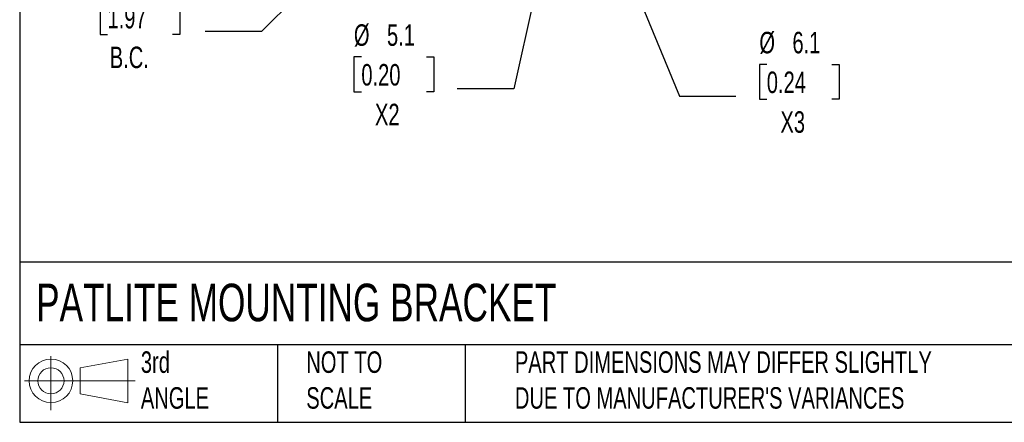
# Model space of a CAD drawing. Header units: millimetres. Extents: x 19 to 819, y 19 to 629.
# Tile 1 of 12: x 19 to 310, y 19 to 138. Entities that reach past the tile are written whole.
import ezdxf

# ---------------------------------------------------------------- set-up
doc = ezdxf.new("R2010")
doc.units = ezdxf.units.MM
doc.header["$LTSCALE"] = 3
doc.linetypes.add('SLD-Solid', pattern=[0])
doc.layers.add('DIMENSIONS', color=140, linetype='SLD-Solid', lineweight=25)
doc.layers.add('TEXT', color=140, linetype='SLD-Solid', lineweight=25)
doc.layers.add('SLD-DEFPOINTS', color=7, linetype='Continuous')
doc.styles.add('SLDTEXTSTYLE0', font='TXT', dxfattribs={"width": 0.7})
doc.dimstyles.new('SLDDIMSTYLE2', dxfattribs={"dimtxt": 6.474023, "dimasz": 9.906, "dimexe": 0, "dimexo": 0.0625, "dimgap": 1.618506, "dimtad": 0, "dimtih": 1, "dimtoh": 1, "dimrnd": 1e-09, "dimzin": 4, "dimdsep": 46, "dimtxsty": 'SLDTEXTSTYLE0', "dimsah": 1, "dimcen": 0, "dimadec": 0, "dimazin": 1, "dimtfac": 1, "dimtofl": 0, "dimtmove": 0, "dimatfit": 3, "dimfxl": 0, "dimfrac": 2, "dimtolj": 1, "dimtzin": 12, "dimarcsym": 0})
doc.dimstyles.new('SLDDIMSTYLE5', dxfattribs={"dimtxt": 6.474023, "dimasz": 9.906, "dimexe": 0, "dimexo": 0.0625, "dimgap": 1.618506, "dimtad": 0, "dimtih": 1, "dimtoh": 1, "dimrnd": 1e-09, "dimzin": 12, "dimdsep": 46, "dimtxsty": 'SLDTEXTSTYLE0', "dimsah": 1, "dimcen": 0, "dimadec": 0, "dimazin": 3, "dimtfac": 1, "dimtofl": 0, "dimtmove": 0, "dimatfit": 3, "dimfxl": 0, "dimfrac": 2, "dimtolj": 1, "dimtzin": 12, "dimarcsym": 0})

# ---------------------------------------------------------------- blocks, each defined once
blk = doc.blocks.new('Block11')
at = {"color": 7, "linetype": 'SLD-Solid', "lineweight": 18}
for p, q in [((7.77, 15.93), (7.77, 0)), ((16.44, 12.5), (30.53, 15.1)), ((30.53, 15.1), (30.53, 2.19)), ((16.44, 4.79), (16.44, 12.5)), ((0, 8.65), (32.62, 8.65)), ((16.44, 4.79), (30.53, 2.19))]:
    blk.add_line(p, q, dxfattribs=at)
for radius in [6.45, 3.86]:
    blk.add_circle((7.77, 8.65), radius, dxfattribs=at)
blk = doc.blocks.new('Block12')
at = {"layer": 'SLD-DEFPOINTS'}
blk.add_blockref('Block11', (0, 0), dxfattribs=at)
blk = doc.blocks.new('_D_12')
at = {"layer": 'DIMENSIONS'}
for p, q in [((151.29, 195.28), (90.54, 134.53)), ((44.99, 143.93), (42.81, 143.93)), ((42.81, 143.93), (42.81, 133.64)), ((64.23, 143.93), (66.4, 143.93)), ((66.4, 143.93), (66.4, 133.64)), ((90.54, 134.53), (73.88, 134.53)), ((42.81, 133.64), (44.99, 133.64)), ((66.4, 133.64), (64.23, 133.64))]:
    blk.add_line(p, q, dxfattribs=at)
blk.add_solid([(151.29, 195.28), (143.21, 189.35), (145.36, 187.19)], dxfattribs=at)
at = {"layer": 'DIMENSIONS', "char_height": 6.35, "attachment_point": 1, "style": 'SLDTEXTSTYLE0'}
for s, insert in [('%%c', (40.1, 153.57)), ('50.0', (49.88, 153.57)), ('1.97', (44.99, 141.83)), ('B.C.', (45.66, 130.09))]:
    blk.add_mtext(s, dxfattribs=dict(at, insert=insert))
blk = doc.blocks.new('_D_15')
at = {"layer": 'DIMENSIONS'}
for p, q in [((187.63, 179.81), (214, 115.42)), ((239.78, 124.82), (237.61, 124.82)), ((237.61, 124.82), (237.61, 114.53)), ((259.02, 124.82), (261.19, 124.82)), ((261.19, 124.82), (261.19, 114.53)), ((214, 115.42), (230.67, 115.42)), ((237.61, 114.53), (239.78, 114.53)), ((261.19, 114.53), (259.02, 114.53))]:
    blk.add_line(p, q, dxfattribs=at)
blk.add_solid([(187.63, 179.81), (189.97, 170.06), (192.79, 171.22)], dxfattribs=at)
at = {"layer": 'DIMENSIONS', "char_height": 6.35, "attachment_point": 1, "style": 'SLDTEXTSTYLE0'}
for s, insert in [('%%c', (237.59, 134.46)), ('6.1', (247.36, 134.46)), ('0.24', (239.78, 122.72)), ('X3', (243.81, 110.98))]:
    blk.add_mtext(s, dxfattribs=dict(at, insert=insert))
blk = doc.blocks.new('_D_16')
at = {"layer": 'DIMENSIONS'}
for p, q in [((180.91, 188.8), (165.01, 117.64)), ((119.99, 127.04), (117.82, 127.04)), ((117.82, 127.04), (117.82, 116.75)), ((139.23, 127.04), (141.4, 127.04)), ((141.4, 127.04), (141.4, 116.75)), ((117.82, 116.75), (119.99, 116.75)), ((141.4, 116.75), (139.23, 116.75)), ((165.01, 117.64), (148.34, 117.64))]:
    blk.add_line(p, q, dxfattribs=at)
blk.add_solid([(180.91, 188.8), (177.26, 179.47), (180.23, 178.8)], dxfattribs=at)
at = {"layer": 'DIMENSIONS', "char_height": 6.35, "attachment_point": 1, "style": 'SLDTEXTSTYLE0'}
for s, insert in [('%%c', (117.79, 136.68)), ('5.1', (127.57, 136.68)), ('0.20', (119.99, 124.94)), ('X2', (124.02, 113.2))]:
    blk.add_mtext(s, dxfattribs=dict(at, insert=insert))

msp = doc.modelspace()

# ---------------------------------------------------------------- linework, layer by layer
at = {"layer": 'TEXT'}
for p, q in [((19.05, 628.65), (19.05, 19.05)), ((819.15, 66.378), (19.05, 66.378)), ((819.15, 41.91), (19.05, 41.91)), ((95.25, 41.91), (95.25, 19.05)), ((150.635, 41.91), (150.635, 19.05)), ((19.05, 19.05), (819.15, 19.05))]:
    msp.add_line(p, q, dxfattribs=at)

# ---------------------------------------------------------------- block references
at = {"layer": 'SLD-DEFPOINTS'}
msp.add_blockref('Block12', (20.514, 22.662), dxfattribs=at)

# ---------------------------------------------------------------- texts
at = {"layer": 'TEXT', "attachment_point": 1, "style": 'SLDTEXTSTYLE0'}
for s, insert, char_height in [('PATLITE MOUNTING BRACKET', (23.897, 60.019), 11.1125), ('3rd^JANGLE', (54.846, 40.013), 6.35), ('NOT TO^JSCALE', (103.725, 40.013), 6.35), ("PART DIMENSIONS MAY DIFFER SLIGHTLY ^JDUE TO MANUFACTURER'S VARIANCES", (165.358, 40.022), 6.35)]:
    msp.add_mtext(s, dxfattribs=dict(at, insert=insert, char_height=char_height))

# ---------------------------------------------------------------- dimensions: what is measured, and where the dimension line sits
at = {"layer": 'DIMENSIONS'}
for p1, p2, text, dimstyle, picture, middle in [((186.644, 230.632), (151.289, 195.276), '<>\\PB.C.', 'SLDDIMSTYLE2', '_D_12', (54.607, 137.878)), ((182.026, 193.806), (180.907, 188.8), '<>\\PX2', 'SLDDIMSTYLE5', '_D_16', (129.609, 120.988)), ((185.305, 185.479), (187.628, 179.807), '<>\\PX3', 'SLDDIMSTYLE5', '_D_15', (249.399, 118.768))]:
    dim = msp.add_diameter_dim_2p(p1=p1, p2=p2, text=text, dimstyle=dimstyle, dxfattribs=at)
    dim.commit()
    dim.dimension.update_dxf_attribs({"geometry": picture, "text_midpoint": middle, "dimtype": 163})

doc.saveas('drawing.dxf')
